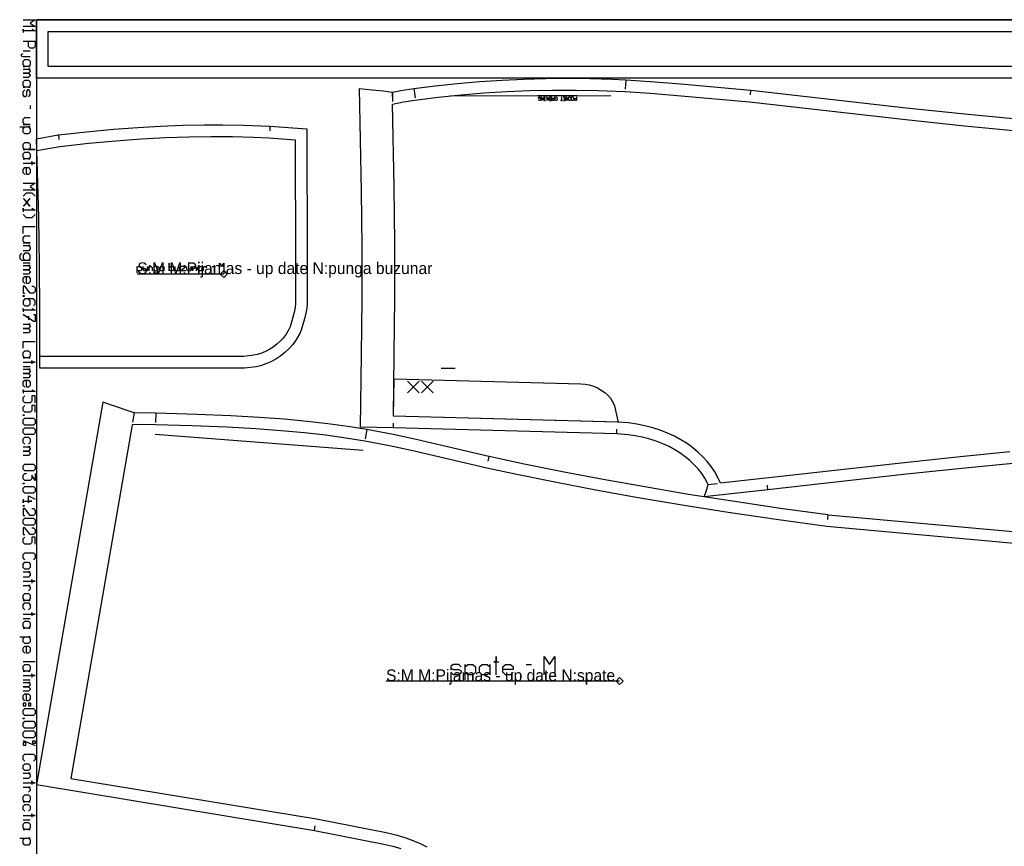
# Model space of a CAD drawing. Extents: x 0 to 2750, y 0 to 1550.
# Tile 3 of 6: x 0 to 843, y 842 to 1550. Entities that reach past the tile are written whole.
import ezdxf

# ---------------------------------------------------------------- set-up
doc = ezdxf.new("R2010")
doc.units = 0

msp = doc.modelspace()

# ---------------------------------------------------------------- linework, layer by layer
at = {"layer": '1'}
for p, q in [((2.964, 1523.319), (8.893, 1523.319)), ((519.026, 1498.417), (518.595, 1490.429)), ((319.123, 1487.817), (319.317, 1479.818)), ((319.367, 1487.865), (319.367, 1483.865)), ((337.711, 1491.07), (338.782, 1483.141)), ((477.105, 1484.822), (443.835, 1484.755)), ((626.078, 1489.536), (625.71, 1485.552)), ((8.893, 1476.628), (8.893, 1473.663)), ((33.154, 1451.384), (33.639, 1447.413)), ((214.389, 1458.715), (214.156, 1454.721)), ((2.964, 1341.742), (8.893, 1341.742)), ((164.767, 1338.609), (166.597, 1338.609)), ((2.964, 1252.954), (8.893, 1252.954)), ((98.059, 1213.068), (96.691, 1205.185)), ((116.578, 1212.981), (116.366, 1204.983)), ((297.223, 1198.887), (295.858, 1191.004)), ((320.067, 1200.234), (320.067, 1204.234)), ((511.345, 1195.242), (511.461, 1199.239)), ((401.77, 1175.783), (401.068, 1171.846)), ((589.786, 1151.776), (597.737, 1152.648)), ((640.748, 1147.302), (640.376, 1151.284)), ((692.104, 1125.69), (691.829, 1121.699)), ((2.964, 1036.989), (8.893, 1036.989)), ((13.34, 999.933), (2.964, 999.933)), ((433.798, 997.702), (438.242, 997.702)), ((2.964, 984.369), (8.893, 984.369)), ((2.964, 932.638), (13.34, 928.191)), ((2.964, 864.454), (8.893, 864.454)), ((252.465, 855.464), (253.16, 859.402))]:
    msp.add_line(p, q, dxfattribs=at)
for points in [[(2.964, 1549.999), (13.34, 1550), (8.893, 1547.035), (13.34, 1544.07), (2.964, 1544.07)], [(10.375, 1541.847), (13.34, 1540.365), (2.964, 1540.365), (2.964, 1541.847), (2.964, 1538.883)], [(2.964, 1531.471), (13.34, 1531.471), (13.34, 1527.024), (11.858, 1525.542), (8.893, 1525.542), (7.411, 1527.024), (7.411, 1531.471)], [(8.893, 1518.131), (2.964, 1518.131), (1.482, 1518.872), (1.482, 1520.354), (2.964, 1521.095)], [(2.964, 1507.755), (8.893, 1507.755), (7.411, 1507.755), (8.893, 1506.273), (8.893, 1505.532), (7.411, 1504.049), (2.964, 1504.049), (7.411, 1504.049), (8.893, 1502.567), (8.893, 1501.826), (7.411, 1500.344), (2.964, 1500.344)], [(850.683, 1169.914), (809.735, 1165.922), (759.652, 1160.609), (640.925, 1147.32), (640.748, 1147.302), (586.324, 1141.351), (588.017, 1145.677), (589.786, 1151.776), (586.737, 1157.349), (584.157, 1161.193), (581.089, 1165.112), (577.547, 1168.986), (573.991, 1172.351), (570.064, 1175.591), (565.444, 1178.895), (561.026, 1181.632), (556.137, 1184.258), (550.961, 1186.648), (545.102, 1188.929), (538.998, 1190.885), (533.09, 1192.409), (527.074, 1193.617), (521.267, 1194.471), (511.636, 1195.234), (511.345, 1195.242), (320.067, 1200.234), (291.887, 1200.968), (292.871, 1263.039), (293.225, 1310.32), (293.194, 1355.461), (292.762, 1403.203), (291.039, 1491.005), (301.814, 1490.049), (311.706, 1488.947), (319.123, 1487.817), (319.125, 1487.817), (319.367, 1487.865), (326.479, 1489.3), (337.711, 1491.07), (355.942, 1493.357), (374.896, 1495.364), (393.909, 1497.002), (413.355, 1498.289), (431.444, 1499.133), (450.548, 1499.656), (469.772, 1499.8), (488.221, 1499.578), (507.468, 1498.968), (519.026, 1498.417), (540.048, 1497.083), (566.36, 1494.971), (626.078, 1489.536), (626.135, 1489.531), (759.36, 1474.544), (809.53, 1469.236), (850.926, 1465.218)], [(7.411, 1484.039), (8.893, 1485.521), (8.893, 1488.486), (7.855, 1489.968), (6.67, 1489.968), (5.929, 1488.486), (5.929, 1485.521), (5.187, 1484.039), (4.002, 1484.039), (2.964, 1485.521), (2.964, 1488.486), (4.446, 1489.968)], [(2.964, 1460.323), (8.893, 1460.323), (4.446, 1460.323), (2.964, 1461.805), (2.964, 1464.77), (4.446, 1466.252), (8.893, 1466.252)], [(0, 1458.099), (8.893, 1458.099), (7.411, 1458.099), (8.893, 1456.617), (8.893, 1453.653), (7.411, 1452.17), (4.446, 1452.17), (2.964, 1453.653), (2.964, 1456.617), (4.446, 1458.099)], [(2.964, 1426.972), (13.34, 1426.972), (10.375, 1426.972), (10.375, 1428.454), (10.375, 1425.49)], [(4.446, 1417.337), (2.964, 1418.819), (2.964, 1421.784), (4.446, 1423.266), (7.411, 1423.266), (8.893, 1421.784), (8.893, 1418.819), (7.411, 1417.337), (5.929, 1417.337), (5.929, 1423.266)], [(2.964, 1409.926), (13.34, 1409.926), (8.893, 1406.961), (13.34, 1403.997), (2.964, 1403.997)], [(2.964, 1398.809), (5.929, 1401.773), (10.375, 1401.773), (13.34, 1398.809)], [(2.964, 1396.586), (3.409, 1396.586), (8.448, 1390.656), (8.893, 1390.656), (8.448, 1390.656), (5.929, 1393.621), (8.448, 1396.586), (8.893, 1396.586), (8.448, 1396.586), (3.409, 1390.656), (2.964, 1390.656)], [(10.375, 1388.433), (13.34, 1386.951), (2.964, 1386.951), (2.964, 1388.433), (2.964, 1385.469)], [(13.34, 1383.245), (10.375, 1380.281), (5.929, 1380.281), (2.964, 1383.245)], [(2.964, 1366.94), (2.964, 1372.869), (13.34, 1372.869)], [(2.964, 1358.788), (8.893, 1358.788), (4.446, 1358.788), (2.964, 1360.27), (2.964, 1363.235), (4.446, 1364.717), (8.893, 1364.717)], [(1.482, 1349.894), (0, 1348.412), (0, 1345.448), (1.482, 1343.965), (8.893, 1343.965), (7.411, 1343.965), (8.893, 1345.448), (8.893, 1348.412), (7.411, 1349.894), (4.446, 1349.894), (2.964, 1348.412), (2.964, 1345.448), (4.446, 1343.965)], [(2.964, 1356.564), (8.893, 1356.564), (7.411, 1356.564), (8.893, 1355.082), (8.893, 1353.6), (7.411, 1352.118), (2.964, 1352.118)], [(171.174, 1334.948), (171.174, 1341.355), (173.004, 1338.609), (174.835, 1341.355), (174.835, 1334.948)], [(2.964, 1339.518), (8.893, 1339.518), (7.411, 1339.518), (8.893, 1338.036), (8.893, 1337.295), (7.411, 1335.813), (2.964, 1335.813), (7.411, 1335.813), (8.893, 1334.331), (8.893, 1333.589), (7.411, 1332.107), (2.964, 1332.107)], [(100.701, 1333.117), (100.701, 1338.609), (100.701, 1337.694), (101.616, 1338.609), (103.446, 1338.609), (104.361, 1337.694), (104.361, 1335.863), (103.446, 1334.948), (101.616, 1334.948), (100.701, 1335.863)], [(109.395, 1334.948), (109.395, 1338.609), (109.395, 1335.863), (108.48, 1334.948), (106.65, 1334.948), (105.734, 1335.863), (105.734, 1338.609)], [(110.768, 1334.948), (110.768, 1338.609), (110.768, 1337.694), (111.683, 1338.609), (112.599, 1338.609), (113.514, 1337.694), (113.514, 1334.948)], [(114.887, 1334.033), (115.802, 1333.117), (117.632, 1333.117), (118.548, 1334.033), (118.548, 1338.609), (118.548, 1337.694), (117.632, 1338.609), (115.802, 1338.609), (114.887, 1337.694), (114.887, 1335.863), (115.802, 1334.948), (117.632, 1334.948), (118.548, 1335.863)], [(136.852, 1334.948), (136.852, 1338.609), (136.852, 1335.863), (135.937, 1334.948), (134.107, 1334.948), (133.191, 1335.863), (133.191, 1338.609)], [(141.886, 1335.406), (141.886, 1334.948), (138.225, 1334.948), (138.225, 1335.406), (141.886, 1338.151), (141.886, 1338.609), (138.225, 1338.609), (138.225, 1338.151)], [(146.92, 1334.948), (146.92, 1338.609), (146.92, 1335.863), (146.005, 1334.948), (144.174, 1334.948), (143.259, 1335.863), (143.259, 1338.609)], [(148.293, 1334.948), (148.293, 1338.609), (148.293, 1337.694), (149.208, 1338.609), (150.123, 1338.609), (151.038, 1337.694), (151.038, 1334.948)], [(157.445, 1334.948), (157.445, 1338.609), (157.445, 1337.694), (158.36, 1338.609), (159.276, 1338.609), (160.191, 1337.694)], [(4.446, 1323.955), (2.964, 1325.437), (2.964, 1328.402), (4.446, 1329.884), (7.411, 1329.884), (8.893, 1328.402), (8.893, 1325.437), (7.411, 1323.955), (5.929, 1323.955), (5.929, 1329.884)], [(10.375, 1321.731), (11.858, 1321.731), (13.34, 1320.249), (13.34, 1317.285), (11.858, 1315.802), (8.893, 1315.802), (4.446, 1321.731), (2.964, 1321.731), (2.964, 1315.802), (4.446, 1315.802)], [(11.858, 1304.834), (13.34, 1306.316), (13.34, 1309.28), (11.858, 1310.763), (4.446, 1310.763), (2.964, 1309.28), (2.964, 1306.316), (4.446, 1304.834), (7.411, 1304.834), (8.893, 1306.316), (8.893, 1309.28), (7.411, 1310.763)], [(10.375, 1302.61), (13.34, 1301.128), (2.964, 1301.128), (2.964, 1302.61), (2.964, 1299.646)], [(11.858, 1297.422), (13.34, 1297.422), (13.34, 1291.493), (11.858, 1291.493), (2.964, 1297.422), (7.411, 1294.458), (7.411, 1295.94), (7.411, 1292.975)], [(2.964, 1289.27), (8.893, 1289.27), (7.411, 1289.27), (8.893, 1287.788), (8.893, 1287.046), (7.411, 1285.564), (2.964, 1285.564), (7.411, 1285.564), (8.893, 1284.082), (8.893, 1283.341), (7.411, 1281.859), (2.964, 1281.859)], [(2.964, 1268.518), (2.964, 1274.447), (13.34, 1274.447)], [(2.964, 1256.66), (13.34, 1256.66), (10.375, 1256.66), (10.375, 1258.142), (10.375, 1255.178)], [(2.964, 1250.731), (8.893, 1250.731), (7.411, 1250.731), (8.893, 1249.249), (8.893, 1248.508), (7.411, 1247.025), (2.964, 1247.025), (7.411, 1247.025), (8.893, 1245.543), (8.893, 1244.802), (7.411, 1243.32), (2.964, 1243.32)], [(4.446, 1235.167), (2.964, 1236.65), (2.964, 1239.614), (4.446, 1241.096), (7.411, 1241.096), (8.893, 1239.614), (8.893, 1236.65), (7.411, 1235.167), (5.929, 1235.167), (5.929, 1241.096)], [(10.375, 1232.944), (13.34, 1231.462), (2.964, 1231.462), (2.964, 1232.944), (2.964, 1229.979)], [(13.34, 1221.827), (13.34, 1227.756), (10.375, 1227.756), (10.375, 1223.309), (8.893, 1221.827), (4.446, 1221.827), (2.964, 1223.309), (2.964, 1226.274), (4.446, 1227.756)], [(13.34, 1213.675), (13.34, 1219.604), (10.375, 1219.604), (10.375, 1215.157), (8.893, 1213.675), (4.446, 1213.675), (2.964, 1215.157), (2.964, 1218.121), (4.446, 1219.604)], [(1151.327, 1084.085), (692.571, 1125.624), (692.104, 1125.69), (651.638, 1131.311), (610.479, 1137.41), (572.862, 1143.356), (535.365, 1149.665), (499.87, 1156.023), (466.205, 1162.425), (432.142, 1169.296), (402.166, 1175.691), (401.77, 1175.783), (339.509, 1190.283), (319.864, 1194.561), (297.223, 1198.887), (281.14, 1201.471), (263.989, 1203.819), (246.359, 1205.84), (226.855, 1207.676), (205.172, 1209.293), (180.86, 1210.685), (152.14, 1211.896), (116.578, 1212.981), (98.059, 1213.068), (93.022, 1214.939), (71.271, 1222.454), (14.34, 894.789), (252.465, 855.464), (311.922, 843.795), (319.662, 841.892), (326.54, 839.844)], [(4.446, 1186.401), (2.964, 1187.883), (2.964, 1190.848), (4.446, 1192.33), (7.411, 1192.33), (8.893, 1190.848), (8.893, 1187.883), (7.411, 1186.401)], [(2.964, 1184.178), (8.893, 1184.178), (7.411, 1184.178), (8.893, 1182.695), (8.893, 1181.954), (7.411, 1180.472), (2.964, 1180.472), (7.411, 1180.472), (8.893, 1178.99), (8.893, 1178.249), (7.411, 1176.766), (2.964, 1176.766)], [(13.34, 1161.203), (13.34, 1155.273), (10.375, 1159.72), (10.375, 1156.756), (8.893, 1155.273), (4.446, 1155.273), (2.964, 1156.756), (2.964, 1159.72), (4.446, 1161.203), (5.929, 1161.203)], [(2.964, 1139.117), (2.964, 1136.152), (2.964, 1137.635), (10.375, 1137.635), (7.411, 1137.635), (7.411, 1136.152), (7.411, 1142.081), (13.34, 1139.117)], [(10.375, 1131.113), (11.858, 1131.113), (13.34, 1129.63), (13.34, 1126.666), (11.858, 1125.184), (8.893, 1125.184), (4.446, 1131.113), (2.964, 1131.113), (2.964, 1125.184), (4.446, 1125.184)], [(10.375, 1114.808), (11.858, 1114.808), (13.34, 1113.326), (13.34, 1110.361), (11.858, 1108.879), (8.893, 1108.879), (4.446, 1114.808), (2.964, 1114.808), (2.964, 1108.879), (4.446, 1108.879)], [(13.34, 1100.726), (13.34, 1106.655), (10.375, 1106.655), (10.375, 1102.209), (8.893, 1100.726), (4.446, 1100.726), (2.964, 1102.209), (2.964, 1105.173), (4.446, 1106.655)], [(4.446, 1087.386), (2.964, 1088.868), (2.964, 1091.833), (4.446, 1093.315), (11.858, 1093.315), (13.34, 1091.833), (13.34, 1088.868), (11.858, 1087.386)], [(2.964, 1077.01), (8.893, 1077.01), (7.411, 1077.01), (8.893, 1075.528), (8.893, 1074.046), (7.411, 1072.563), (2.964, 1072.563)], [(2.964, 1068.858), (13.34, 1068.858), (10.375, 1068.858), (10.375, 1070.34), (10.375, 1067.375)], [(2.964, 1065.152), (8.893, 1065.152), (7.411, 1065.152), (8.893, 1063.67), (8.893, 1062.188), (7.411, 1060.705)], [(4.446, 1044.4), (2.964, 1045.883), (2.964, 1048.847), (4.446, 1050.329), (7.411, 1050.329), (8.893, 1048.847), (8.893, 1045.883), (7.411, 1044.4)], [(2.964, 1040.695), (13.34, 1040.695), (10.375, 1040.695), (10.375, 1042.177), (10.375, 1039.212)], [(0, 1021.425), (8.893, 1021.425), (7.411, 1021.425), (8.893, 1019.943), (8.893, 1016.979), (7.411, 1015.496), (4.446, 1015.496), (2.964, 1016.979), (2.964, 1019.943), (4.446, 1021.425)], [(4.446, 1007.344), (2.964, 1008.826), (2.964, 1011.791), (4.446, 1013.273), (7.411, 1013.273), (8.893, 1011.791), (8.893, 1008.826), (7.411, 1007.344), (5.929, 1007.344), (5.929, 1013.273)], [(408.242, 988.813), (408.242, 1004.369), (408.242, 999.924), (406.02, 999.924), (410.464, 999.924)], [(449.353, 988.813), (449.353, 1004.369), (453.798, 997.702), (458.242, 1004.369), (458.242, 988.813)], [(378.242, 995.48), (376.02, 997.702), (371.575, 997.702), (369.353, 996.146), (369.353, 994.369), (371.575, 993.257), (376.02, 993.257), (378.242, 992.146), (378.242, 990.369), (376.02, 988.813), (371.575, 988.813), (369.353, 991.035)], [(381.575, 984.369), (381.575, 997.702), (381.575, 995.48), (383.798, 997.702), (388.242, 997.702), (390.464, 995.48), (390.464, 991.035), (388.242, 988.813), (383.798, 988.813), (381.575, 991.035)], [(422.686, 991.035), (420.464, 988.813), (416.02, 988.813), (413.798, 991.035), (413.798, 995.48), (416.02, 997.702), (420.464, 997.702), (422.686, 995.48), (422.686, 993.257), (413.798, 993.257)], [(2.964, 988.074), (13.34, 988.074), (10.375, 988.074), (10.375, 989.557), (10.375, 986.592)], [(2.964, 982.145), (8.893, 982.145), (7.411, 982.145), (8.893, 980.663), (8.893, 979.922), (7.411, 978.44), (2.964, 978.44), (7.411, 978.44), (8.893, 976.958), (8.893, 976.216), (7.411, 974.734), (2.964, 974.734)], [(4.446, 966.582), (2.964, 968.064), (2.964, 971.028), (4.446, 972.511), (7.411, 972.511), (8.893, 971.028), (8.893, 968.064), (7.411, 966.582), (5.929, 966.582), (5.929, 972.511)], [(4.446, 914.851), (2.964, 916.333), (2.964, 919.298), (4.446, 920.78), (11.858, 920.78), (13.34, 919.298), (13.34, 916.333), (11.858, 914.851)], [(2.964, 904.475), (8.893, 904.475), (7.411, 904.475), (8.893, 902.993), (8.893, 901.51), (7.411, 900.028), (2.964, 900.028)], [(2.964, 896.323), (13.34, 896.323), (10.375, 896.323), (10.375, 897.805), (10.375, 894.84)], [(2.964, 892.617), (8.893, 892.617), (7.411, 892.617), (8.893, 891.135), (8.893, 889.652), (7.411, 888.17)], [(4.446, 871.865), (2.964, 873.347), (2.964, 876.312), (4.446, 877.794), (7.411, 877.794), (8.893, 876.312), (8.893, 873.347), (7.411, 871.865)], [(2.964, 868.16), (13.34, 868.16), (10.375, 868.16), (10.375, 869.642), (10.375, 866.677)], [(0, 848.89), (8.893, 848.89), (7.411, 848.89), (8.893, 847.408), (8.893, 844.443), (7.411, 842.961), (4.446, 842.961), (2.964, 844.443), (2.964, 847.408), (4.446, 848.89)]]:
    msp.add_lwpolyline(points, dxfattribs=at)
for points in [[(1614.339, 1500), (14.34, 1500), (14.34, 1550), (1614.339, 1550), (1614.339, 1500)], [(14.34, 0), (2631.632, 0), (2631.632, 1550), (14.34, 1550), (14.34, 0)], [(2.964, 1514.425), (4.446, 1515.908), (7.411, 1515.908), (8.893, 1514.425), (8.893, 1511.461), (7.411, 1509.978), (8.893, 1509.978), (2.964, 1509.978), (4.446, 1509.978), (2.964, 1511.461), (2.964, 1514.425)], [(2.964, 1496.638), (4.446, 1498.12), (7.411, 1498.12), (8.893, 1496.638), (8.893, 1493.674), (7.411, 1492.191), (8.893, 1492.191), (2.964, 1492.191), (4.446, 1492.191), (2.964, 1493.674), (2.964, 1496.638)], [(14.34, 1447.961), (32.842, 1451.35), (33.154, 1451.384), (57.097, 1453.996), (80.316, 1456.151), (101.181, 1457.725), (120.583, 1458.85), (139.602, 1459.607), (158.278, 1459.988), (174.05, 1460.014), (191.692, 1459.695), (214.389, 1458.715), (246.08, 1456.413), (246.348, 1344.07), (246.108, 1306.716), (245.87, 1302.9), (245.17, 1298.445), (244.005, 1293.709), (241.18, 1284.043), (239.948, 1281.023), (236.639, 1275.396), (233.92, 1271.724), (230.571, 1267.953), (227.213, 1264.811), (223.586, 1261.953), (219.361, 1259.186), (215.242, 1256.97), (210.947, 1255.103), (206.17, 1253.522), (202.477, 1252.709), (192.493, 1251.548), (17.17, 1251.56), (17.356, 1300.004), (17.055, 1339.717), (16.335, 1380.741), (14.34, 1447.961)], [(2.964, 1443.277), (4.446, 1444.759), (7.411, 1444.759), (8.893, 1443.277), (8.893, 1440.312), (7.411, 1438.83), (13.34, 1438.83), (2.964, 1438.83), (4.446, 1438.83), (2.964, 1440.312), (2.964, 1443.277)], [(2.964, 1435.124), (4.446, 1436.607), (7.411, 1436.607), (8.893, 1435.124), (8.893, 1432.16), (7.411, 1430.678), (8.893, 1430.678), (2.964, 1430.678), (4.446, 1430.678), (2.964, 1432.16), (2.964, 1435.124)], [(129.073, 1334.948), (128.158, 1335.863), (128.158, 1334.948), (128.158, 1341.355), (128.158, 1337.694), (129.073, 1338.609), (130.903, 1338.609), (131.818, 1337.694), (131.818, 1335.863), (130.903, 1334.948), (129.073, 1334.948)], [(120.836, 1334.948), (119.92, 1335.863), (119.92, 1337.694), (120.836, 1338.609), (122.666, 1338.609), (123.581, 1337.694), (123.581, 1338.609), (123.581, 1334.948), (123.581, 1335.863), (122.666, 1334.948), (120.836, 1334.948)], [(153.326, 1334.948), (152.411, 1335.863), (152.411, 1337.694), (153.326, 1338.609), (155.157, 1338.609), (156.072, 1337.694), (156.072, 1338.609), (156.072, 1334.948), (156.072, 1335.863), (155.157, 1334.948), (153.326, 1334.948)], [(2.964, 1313.579), (3.705, 1313.579), (3.705, 1312.986), (2.964, 1312.986), (2.964, 1313.579)], [(2.964, 1264.813), (4.446, 1266.295), (7.411, 1266.295), (8.893, 1264.813), (8.893, 1261.848), (7.411, 1260.366), (8.893, 1260.366), (2.964, 1260.366), (4.446, 1260.366), (2.964, 1261.848), (2.964, 1264.813)], [(2.964, 1211.451), (3.705, 1211.451), (3.705, 1210.858), (2.964, 1210.858), (2.964, 1211.451)], [(2.964, 1207.153), (4.446, 1208.635), (11.858, 1208.635), (13.34, 1207.153), (13.34, 1204.188), (11.858, 1202.706), (4.446, 1202.706), (2.964, 1204.188), (2.964, 1207.153)], [(2.964, 1199), (4.446, 1200.482), (11.858, 1200.482), (13.34, 1199), (13.34, 1196.036), (11.858, 1194.553), (4.446, 1194.553), (2.964, 1196.036), (2.964, 1199)], [(2.964, 1167.873), (4.446, 1169.355), (11.858, 1169.355), (13.34, 1167.873), (13.34, 1164.908), (11.858, 1163.426), (4.446, 1163.426), (2.964, 1164.908), (2.964, 1167.873)], [(2.964, 1153.05), (3.705, 1153.05), (3.705, 1152.457), (2.964, 1152.457), (2.964, 1153.05)], [(2.964, 1148.752), (4.446, 1150.234), (11.858, 1150.234), (13.34, 1148.752), (13.34, 1145.787), (11.858, 1144.305), (4.446, 1144.305), (2.964, 1145.787), (2.964, 1148.752)], [(2.964, 1133.929), (3.705, 1133.929), (3.705, 1133.336), (2.964, 1133.336), (2.964, 1133.929)], [(2.964, 1121.478), (4.446, 1122.96), (11.858, 1122.96), (13.34, 1121.478), (13.34, 1118.513), (11.858, 1117.031), (4.446, 1117.031), (2.964, 1118.513), (2.964, 1121.478)], [(2.964, 1083.68), (4.446, 1085.163), (7.411, 1085.163), (8.893, 1083.68), (8.893, 1080.716), (7.411, 1079.234), (4.446, 1079.234), (2.964, 1080.716), (2.964, 1083.68)], [(2.964, 1057), (4.446, 1058.482), (7.411, 1058.482), (8.893, 1057), (8.893, 1054.035), (7.411, 1052.553), (8.893, 1052.553), (2.964, 1052.553), (4.446, 1052.553), (2.964, 1054.035), (2.964, 1057)], [(2.964, 1033.283), (4.446, 1034.766), (7.411, 1034.766), (8.893, 1033.283), (8.893, 1030.319), (7.411, 1028.837), (8.893, 1028.837), (2.964, 1028.837), (4.446, 1028.837), (2.964, 1030.319), (2.964, 1033.283)], [(2.964, 996.227), (4.446, 997.709), (7.411, 997.709), (8.893, 996.227), (8.893, 993.262), (7.411, 991.78), (8.893, 991.78), (2.964, 991.78), (4.446, 991.78), (2.964, 993.262), (2.964, 996.227)], [(396.02, 988.813), (393.798, 991.035), (393.798, 995.48), (396.02, 997.702), (400.464, 997.702), (402.686, 995.48), (402.686, 997.702), (402.686, 988.813), (402.686, 991.035), (400.464, 988.813), (396.02, 988.813)], [(2.964, 964.358), (2.964, 962.135), (5.187, 962.135), (5.187, 964.358), (2.964, 964.358)], [(7.411, 964.358), (7.411, 962.135), (9.634, 962.135), (9.634, 964.358), (7.411, 964.358)], [(2.964, 958.429), (4.446, 959.912), (11.858, 959.912), (13.34, 958.429), (13.34, 955.465), (11.858, 953.982), (4.446, 953.982), (2.964, 955.465), (2.964, 958.429)], [(2.964, 951.759), (3.705, 951.759), (3.705, 951.166), (2.964, 951.166), (2.964, 951.759)], [(2.964, 947.461), (4.446, 948.943), (11.858, 948.943), (13.34, 947.461), (13.34, 944.496), (11.858, 943.014), (4.446, 943.014), (2.964, 944.496), (2.964, 947.461)], [(2.964, 939.308), (4.446, 940.79), (11.858, 940.79), (13.34, 939.308), (13.34, 936.344), (11.858, 934.861), (4.446, 934.861), (2.964, 936.344), (2.964, 939.308)], [(5.187, 930.859), (2.964, 930.859), (2.964, 928.636), (5.187, 928.636), (5.187, 930.859)], [(11.116, 929.97), (11.116, 932.193), (13.34, 932.193), (13.34, 929.97), (11.116, 929.97)], [(2.964, 911.145), (4.446, 912.627), (7.411, 912.627), (8.893, 911.145), (8.893, 908.181), (7.411, 906.698), (4.446, 906.698), (2.964, 908.181), (2.964, 911.145)], [(2.964, 884.464), (4.446, 885.947), (7.411, 885.947), (8.893, 884.464), (8.893, 881.5), (7.411, 880.018), (8.893, 880.018), (2.964, 880.018), (4.446, 880.018), (2.964, 881.5), (2.964, 884.464)], [(2.964, 860.748), (4.446, 862.231), (7.411, 862.231), (8.893, 860.748), (8.893, 857.784), (7.411, 856.301), (8.893, 856.301), (2.964, 856.301), (4.446, 856.301), (2.964, 857.784), (2.964, 860.748)]]:
    msp.add_lwpolyline(points, close=True, dxfattribs=at)
at = {"layer": '3'}
for p, q in [((368.741, 1484.654), (506.257, 1484.927)), ((174.835, 1332.118), (100.701, 1332.118)), ((373.107, 1251.201), (361.107, 1251.221)), ((342.107, 1230.221), (332.107, 1240.221)), ((332.107, 1230.221), (342.107, 1240.221)), ((354.106, 1230.201), (344.106, 1240.201)), ((344.106, 1230.201), (354.106, 1240.201)), ((116.103, 1194.987), (294.152, 1181.15)), ((513.798, 983.369), (313.798, 983.369))]:
    msp.add_line(p, q, dxfattribs=at)
for points in [[(1604.339, 1510), (24.34, 1510), (24.34, 1540), (1604.339, 1540), (1604.339, 1510)], [(460.21, 1481.292), (459.789, 1480.87), (458.945, 1480.869), (458.522, 1481.289), (458.518, 1483.4), (458.939, 1483.823), (459.783, 1483.825), (460.206, 1483.403), (460.21, 1481.292)], [(474.425, 1481.322), (474.003, 1480.898), (473.159, 1480.898), (472.737, 1481.318), (472.735, 1483.429), (473.156, 1483.851), (474, 1483.852), (474.423, 1483.432), (474.425, 1481.322)], [(17.25, 1261.56), (17.356, 1300.004), (17.055, 1339.717), (16.335, 1380.741), (14.689, 1437.966), (34.369, 1441.459), (59.239, 1444.163), (82.4, 1446.289), (104.196, 1447.902), (124.951, 1449.045), (144.815, 1449.747), (163.875, 1450.03), (182.285, 1449.91), (200.163, 1449.4), (213.81, 1448.732), (236.081, 1447.073), (236.348, 1343.933), (236.109, 1306.837), (235.854, 1303.358), (235.118, 1299.268), (231.62, 1287.001), (230.525, 1284.544), (228.118, 1280.652), (225.556, 1277.298), (223.422, 1274.945), (220.372, 1272.118), (216.993, 1269.539), (214.265, 1267.79), (210.442, 1265.759), (206.544, 1264.133), (203.493, 1263.157), (200.237, 1262.478), (191.846, 1261.552), (17.25, 1261.56)], [(171.835, 1332.118), (174.835, 1335.118), (177.835, 1332.118), (174.835, 1329.118), (171.835, 1332.118)], [(480.481, 1238.062), (484.242, 1237.765), (487.893, 1237.076), (491.427, 1236.005), (494.82, 1234.557), (498.043, 1232.747), (501.042, 1230.604), (503.709, 1228.214), (505.933, 1225.705), (507.569, 1223.302), (508.081, 1222.336), (509.318, 1219.286), (510.442, 1215.286), (512.636, 1205.21), (320.067, 1210.25), (320.635, 1242.245), (480.481, 1238.062)], [(510.798, 983.369), (513.798, 980.369), (516.798, 983.369), (513.798, 986.369), (510.798, 983.369)]]:
    msp.add_lwpolyline(points, close=True, dxfattribs=at)
for points in [[(847.965, 1179.705), (805.449, 1175.536), (752.324, 1169.864), (600.299, 1152.929), (600.299, 1152.929), (597.959, 1157.844), (595.258, 1162.585), (592.206, 1167.128), (588.804, 1171.474), (585.033, 1175.633), (580.908, 1179.581), (576.413, 1183.323), (571.555, 1186.838), (566.343, 1190.107), (560.786, 1193.114), (554.896, 1195.841), (548.693, 1198.266), (542.21, 1200.367), (535.501, 1202.117), (528.595, 1203.502), (521.558, 1204.505), (511.963, 1205.229), (320.067, 1210.237), (320.873, 1263.086), (321.229, 1311.507), (321.178, 1358.599), (320.72, 1406.705), (319.367, 1477.666), (328.693, 1479.539), (338.418, 1481.073), (358.536, 1483.588), (378.037, 1485.617), (397.594, 1487.25), (417.213, 1488.484), (436.804, 1489.313), (456.387, 1489.74), (475.955, 1489.765), (495.518, 1489.388), (518.489, 1488.432), (539.881, 1487.07), (566.697, 1484.904), (625.148, 1479.58), (758.888, 1464.536), (809.342, 1459.203), (851.275, 1455.143)], [(445.151, 1482.529), (444.307, 1482.528), (444.304, 1483.372), (444.725, 1483.794), (445.569, 1483.797), (445.992, 1483.375), (445.996, 1481.265), (445.575, 1480.843), (444.731, 1480.841), (444.308, 1481.262)], [(448.36, 1483.802), (448.366, 1480.848), (448.366, 1481.27), (446.673, 1483.377), (446.673, 1483.799), (446.678, 1480.844)], [(449.47, 1480.851), (450.314, 1480.851), (449.892, 1480.851), (449.887, 1483.804), (449.465, 1483.804), (450.309, 1483.805)], [(453.099, 1483.81), (453.105, 1480.857), (453.104, 1481.278), (451.412, 1483.385), (451.411, 1483.807), (451.417, 1480.854)], [(453.779, 1483.812), (455.468, 1483.815), (455.474, 1480.862), (453.786, 1480.859), (455.474, 1480.862), (455.47, 1482.127), (454.204, 1482.125)], [(457.839, 1483.82), (457.843, 1480.867), (456.576, 1480.864), (456.154, 1481.286), (456.152, 1482.13), (456.574, 1482.552), (457.84, 1482.554)], [(464.1, 1483.833), (464.105, 1480.88), (464.949, 1480.88), (463.262, 1480.877)], [(465.626, 1483.836), (467.314, 1483.839), (467.319, 1480.885), (465.631, 1480.883), (467.319, 1480.885), (467.317, 1482.151), (466.05, 1482.15)], [(469.682, 1483.843), (469.688, 1480.89), (469.684, 1482.578), (468, 1480.887), (469.262, 1482.156), (467.994, 1483.841)], [(470.364, 1483.424), (470.784, 1483.846), (471.628, 1483.849), (472.052, 1483.427), (472.055, 1481.317), (471.635, 1480.895), (470.791, 1480.893), (470.367, 1481.313)], [(476.788, 1483.857), (476.794, 1480.903), (475.528, 1480.901), (475.105, 1481.323), (475.104, 1482.166), (475.526, 1482.589), (476.792, 1482.591)], [(1141.327, 1074.949), (691.42, 1115.688), (647.94, 1121.738), (606.714, 1127.87), (567.43, 1134.111), (529.755, 1140.492), (493.517, 1147.031), (458.434, 1153.762), (424.475, 1160.68), (400.019, 1165.925), (336.714, 1180.663), (316.872, 1184.969), (295.516, 1189.034), (279.297, 1191.635), (262.155, 1193.97), (243.864, 1196.046), (224.048, 1197.875), (202.224, 1199.465), (177.531, 1200.836), (147.864, 1202.04), (116.313, 1202.983), (103.172, 1203.129), (96.318, 1203.047), (96.318, 1203.047), (43.679, 900.078), (254.238, 865.305), (313.978, 853.583), (322.229, 851.557), (329.775, 849.307), (336.673, 846.845), (342.97, 844.187), (348.729, 841.332)]]:
    msp.add_lwpolyline(points, dxfattribs=at)

# ---------------------------------------------------------------- texts
at = {"layer": 'Label'}
for s, p in [('S:M M:Pijamas - up date N:punga buzunar', (100.701, 1332.1)), ('S:M M:Pijamas - up date N:spate', (313.798, 983.351))]:
    msp.add_text(s, height=10, dxfattribs=at).set_placement(p)

doc.saveas('drawing.dxf')
